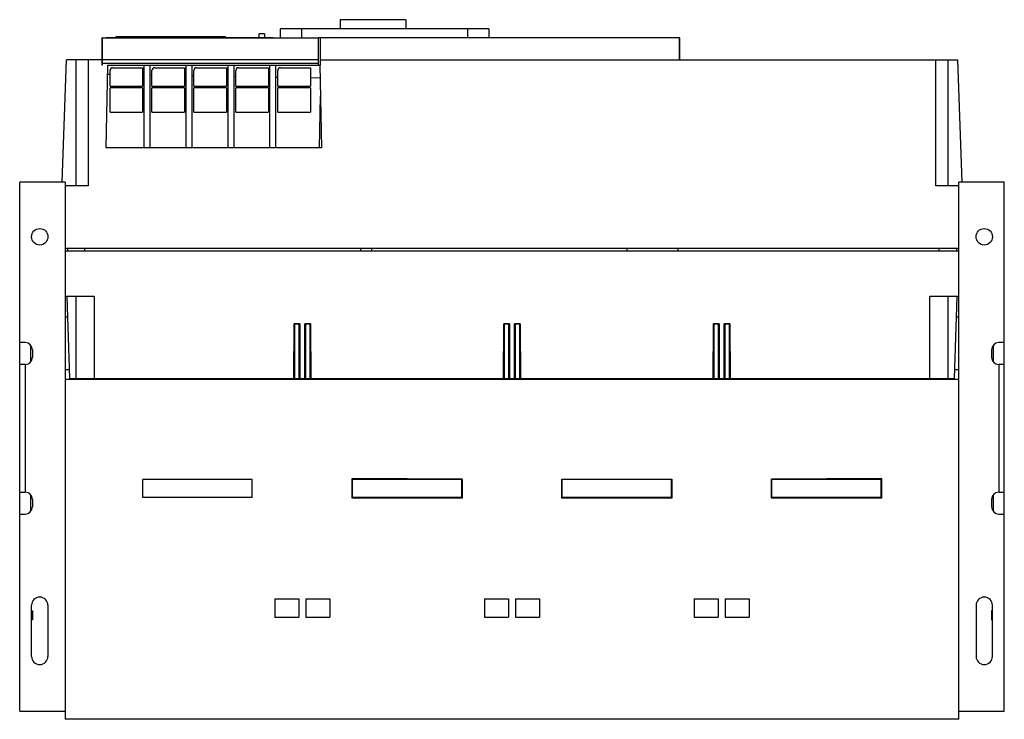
# Model space of a CAD drawing. Header units: millimetres. Extents: x 81 to 621, y 293 to 677.
import ezdxf

# ---------------------------------------------------------------- set-up
doc = ezdxf.new("R2010")
doc.units = ezdxf.units.MM
doc.header["$LTSCALE"] = 62.928665
doc.layers.add('00_COMPONENTS_1', color=7, linetype='CONTINUOUS')

msp = doc.modelspace()

# ---------------------------------------------------------------- linework, layer by layer
at = {"layer": '00_COMPONENTS_1', "color": 7, "linetype": 'Continuous'}
for p, q in [((256.5, 676.8), (256.5, 671.8)), ((292.5, 676.8), (256.5, 676.8)), ((292.5, 676.8), (292.5, 671.8)), ((223.77, 666.8), (223.77, 671.8)), ((338.03, 671.8), (223.77, 671.8)), ((235.27, 671.8), (235.27, 666.8)), ((326.53, 666.8), (326.53, 671.8)), ((338.03, 671.8), (338.03, 666.8)), ((125.75, 666.8), (125.75, 651.8)), ((126.05, 666.8), (125.75, 666.8)), ((126.05, 666.74), (126.05, 651.8)), ((244.65, 666.74), (126.05, 666.74)), ((128.15, 666.96), (128.15, 666.8)), ((128.15, 666.96), (219.85, 666.96)), ((133.56, 667.4), (133.56, 667)), ((193.7, 667.4), (133.56, 667.4)), ((193.7, 667.4), (193.7, 667)), ((212.08, 667), (212.08, 669)), ((215.07, 669), (212.08, 669)), ((215.07, 669), (215.07, 667)), ((219.85, 666.96), (219.85, 666.8)), ((442.71, 666.8), (244.65, 666.8)), ((244.65, 651.8), (244.65, 666.74)), ((245.48, 666.8), (245.48, 651.8)), ((442.5, 666.8), (442.5, 654.8)), ((442.71, 654.8), (442.71, 666.8)), ((104.02, 587.8), (106.36, 654.8)), ((125.75, 654.8), (106.36, 654.8)), ((111.75, 585.8), (111.75, 654.8)), ((118.25, 654.8), (118.25, 585.8)), ((244.65, 654.72), (126.05, 654.72)), ((245.48, 654.8), (595.14, 654.8)), ((583.25, 585.8), (583.25, 654.8)), ((589.75, 654.8), (589.75, 585.8)), ((595.14, 654.8), (597.48, 587.8)), ((126.05, 651.8), (125.75, 651.8)), ((244.65, 652.72), (126.05, 652.72)), ((128.25, 606.6), (129.04, 651.8)), ((129.04, 651.8), (245.48, 651.8)), ((130.28, 640.41), (130.28, 648.97)), ((131.78, 650.46), (148.17, 650.46)), ((148.17, 650.46), (148.17, 640.41)), ((149, 606.6), (149, 651.8)), ((152.3, 606.6), (152.3, 651.8)), ((153.28, 640.41), (153.28, 648.96)), ((154.78, 650.46), (171.17, 650.46)), ((171.17, 650.46), (171.17, 640.41)), ((172, 606.6), (172, 651.8)), ((175.3, 606.6), (175.3, 651.8)), ((176.27, 640.41), (176.27, 648.96)), ((177.77, 650.46), (194.17, 650.46)), ((194.17, 650.46), (194.17, 640.41)), ((195, 606.6), (195, 651.8)), ((198.3, 606.6), (198.3, 651.8)), ((199.27, 640.41), (199.27, 648.96)), ((200.77, 650.46), (217.17, 650.46)), ((217.17, 650.46), (217.17, 640.41)), ((218, 606.6), (218, 651.8)), ((221.3, 606.6), (221.3, 651.8)), ((222.27, 640.41), (222.27, 648.97)), ((223.77, 650.46), (240.17, 650.46)), ((240.17, 650.46), (240.17, 640.41)), ((245.31, 651.8), (246.25, 606.6)), ((130.28, 646.77), (128.95, 646.8)), ((149, 646.45), (148.17, 646.46)), ((153.28, 646.37), (152.3, 646.39)), ((172, 646.04), (171.17, 646.06)), ((176.27, 645.97), (175.3, 645.99)), ((195, 645.64), (194.17, 645.66)), ((199.27, 645.57), (198.3, 645.58)), ((218, 645.24), (217.17, 645.26)), ((222.27, 645.17), (221.3, 645.18)), ((245.46, 644.76), (240.17, 644.85)), ((130.28, 640.41), (148.17, 640.41)), ((130.28, 626.03), (130.28, 639.47)), ((148.17, 639.47), (130.28, 639.47)), ((148.17, 639.47), (148.17, 626.03)), ((153.28, 640.41), (171.17, 640.41)), ((153.28, 626.03), (153.28, 639.47)), ((171.17, 639.47), (153.28, 639.47)), ((171.17, 639.47), (171.17, 626.03)), ((176.27, 640.41), (194.17, 640.41)), ((176.27, 626.03), (176.27, 639.47)), ((194.17, 639.47), (176.27, 639.47)), ((194.17, 639.47), (194.17, 626.03)), ((199.27, 640.41), (217.17, 640.41)), ((199.27, 626.03), (199.27, 639.47)), ((217.17, 639.47), (199.27, 639.47)), ((217.17, 639.47), (217.17, 626.03)), ((222.27, 640.41), (240.17, 640.41)), ((222.27, 626.03), (222.27, 639.47)), ((240.17, 639.47), (222.27, 639.47)), ((240.17, 639.47), (240.17, 626.03)), ((245.17, 606.6), (245.66, 634.87)), ((130.28, 626.03), (148.17, 626.03)), ((153.28, 626.03), (171.17, 626.03)), ((176.27, 626.03), (194.17, 626.03)), ((199.27, 626.03), (217.17, 626.03)), ((222.27, 626.03), (240.17, 626.03)), ((246.25, 606.6), (128.25, 606.6)), ((80.75, 297.8), (80.75, 587.8)), ((105.75, 587.8), (80.75, 587.8)), ((105.75, 587.8), (105.75, 293.3)), ((118.25, 585.8), (105.75, 585.8)), ((595.75, 585.8), (583.25, 585.8)), ((620.75, 587.8), (595.75, 587.8)), ((595.75, 293.3), (595.75, 587.8)), ((620.75, 297.8), (620.75, 587.8)), ((595.75, 551.3), (105.75, 551.3)), ((107.02, 551.3), (107.02, 550.1)), ((116.48, 550.1), (116.48, 551.3)), ((267.65, 551.3), (267.62, 550.32)), ((273.92, 550.1), (273.96, 551.3)), ((413.75, 551.3), (413.75, 550.1)), ((441.88, 550.1), (441.88, 551.3)), ((585.02, 550.1), (585.02, 551.3)), ((594.48, 551.3), (594.48, 550.1)), ((105.75, 550.1), (595.75, 550.1)), ((267.62, 550.32), (273.92, 550.1)), ((121.54, 525.1), (105.75, 525.1)), ((108.32, 480.1), (106.75, 525.1)), ((111.75, 480.1), (111.75, 525.1)), ((121.54, 525.1), (121.54, 480.1)), ((595.75, 525.1), (579.96, 525.1)), ((579.96, 480.1), (579.96, 525.1)), ((589.75, 525.1), (589.75, 480.1)), ((594.75, 525.1), (593.18, 480.1)), ((107.14, 513.8), (105.75, 513.8)), ((595.75, 513.8), (594.36, 513.8)), ((231.16, 480.1), (231.2, 510.15)), ((231.2, 510.15), (231.53, 509.83)), ((234.3, 510.15), (231.2, 510.15)), ((231.53, 509.83), (231.49, 480.1)), ((233.97, 509.83), (231.53, 509.83)), ((234.3, 510.15), (233.97, 509.83)), ((234.01, 480.1), (233.97, 509.83)), ((234.3, 510.15), (234.34, 480.1)), ((237.16, 480.1), (237.2, 510.15)), ((237.2, 510.15), (237.53, 509.83)), ((240.3, 510.15), (237.2, 510.15)), ((237.53, 509.83), (237.49, 480.1)), ((239.97, 509.83), (237.53, 509.83)), ((240.3, 510.15), (239.97, 509.83)), ((240.01, 480.1), (239.97, 509.83)), ((240.3, 510.15), (240.34, 480.1)), ((346.16, 480.1), (346.2, 510.15)), ((346.2, 510.15), (346.53, 509.83)), ((349.3, 510.15), (346.2, 510.15)), ((346.53, 509.83), (346.49, 480.1)), ((348.97, 509.83), (346.53, 509.83)), ((349.3, 510.15), (348.97, 509.83)), ((349.01, 480.1), (348.97, 509.83)), ((349.3, 510.15), (349.34, 480.1)), ((352.16, 480.1), (352.2, 510.15)), ((352.2, 510.15), (352.53, 509.83)), ((355.3, 510.15), (352.2, 510.15)), ((352.53, 509.83), (352.49, 480.1)), ((354.97, 509.83), (352.53, 509.83)), ((355.3, 510.15), (354.97, 509.83)), ((355.01, 480.1), (354.97, 509.83)), ((355.3, 510.15), (355.34, 480.1)), ((461.16, 480.1), (461.2, 510.15)), ((464.3, 510.15), (461.2, 510.15)), ((461.2, 510.15), (461.53, 509.83)), ((461.53, 509.83), (461.49, 480.1)), ((463.97, 509.83), (461.53, 509.83)), ((464.3, 510.15), (463.97, 509.83)), ((464.01, 480.1), (463.97, 509.83)), ((464.3, 510.15), (464.34, 480.1)), ((467.16, 480.1), (467.2, 510.15)), ((470.3, 510.15), (467.2, 510.15)), ((467.2, 510.15), (467.53, 509.83)), ((467.53, 509.83), (467.49, 480.1)), ((469.97, 509.83), (467.53, 509.83)), ((470.3, 510.15), (469.97, 509.83)), ((470.01, 480.1), (469.97, 509.83)), ((470.3, 510.15), (470.34, 480.1)), ((83.75, 499.8), (80.75, 499.8)), ((86.75, 498.22), (86.75, 489.39)), ((614.75, 489.39), (614.75, 498.22)), ((620.75, 499.8), (617.75, 499.8)), ((87.75, 495.8), (87.75, 491.8)), ((613.75, 495.8), (613.75, 491.8)), ((83.75, 487.8), (80.75, 487.8)), ((83.75, 487.8), (83.75, 417.8)), ((620.75, 487.8), (617.75, 487.8)), ((617.75, 487.8), (617.75, 417.8)), ((108.16, 484.8), (105.75, 484.8)), ((595.75, 484.8), (593.34, 484.8)), ((595.75, 479.51), (105.75, 479.51)), ((108.32, 480.1), (593.18, 480.1)), ((343.1, 479.51), (343.1, 480.1)), ((358.4, 479.51), (358.4, 480.1)), ((148.25, 414.8), (148.25, 424.8)), ((208.25, 424.8), (148.25, 424.8)), ((208.25, 414.8), (208.25, 424.8)), ((263.05, 414.6), (263.05, 425.22)), ((323.45, 425), (263.05, 425.22)), ((263.25, 414.8), (263.25, 424.8)), ((323.25, 424.8), (263.25, 424.8)), ((323.25, 414.8), (323.25, 424.8)), ((323.45, 425), (323.45, 414.6)), ((378.05, 425), (438.45, 425)), ((378.05, 414.6), (378.05, 425)), ((438.25, 424.8), (378.25, 424.8)), ((378.25, 414.8), (378.25, 424.8)), ((438.25, 414.8), (438.25, 424.8)), ((438.45, 425), (438.45, 414.6)), ((553.45, 425.22), (493.05, 425)), ((493.05, 414.6), (493.05, 425)), ((553.25, 424.8), (493.25, 424.8)), ((493.25, 414.8), (493.25, 424.8)), ((553.25, 414.8), (553.25, 424.8)), ((553.45, 425.22), (553.45, 414.6)), ((80.75, 417.8), (83.75, 417.8)), ((86.75, 416.22), (86.75, 407.39)), ((614.75, 407.39), (614.75, 416.22)), ((617.75, 417.8), (620.75, 417.8)), ((87.75, 413.8), (87.75, 409.8)), ((208.25, 414.8), (148.25, 414.8)), ((323.45, 414.6), (263.05, 414.6)), ((323.25, 414.8), (263.25, 414.8)), ((438.45, 414.6), (378.05, 414.6)), ((438.25, 414.8), (378.25, 414.8)), ((553.45, 414.6), (493.05, 414.6)), ((553.25, 414.8), (493.25, 414.8)), ((613.75, 413.8), (613.75, 409.8)), ((80.75, 405.8), (83.75, 405.8)), ((617.75, 405.8), (620.75, 405.8)), ((220.6, 359.3), (220.6, 349.3)), ((220.6, 359.3), (233.9, 359.3)), ((233.9, 359.3), (233.9, 349.3)), ((237.6, 359.3), (237.6, 349.3)), ((237.6, 359.3), (250.9, 359.3)), ((250.9, 359.3), (250.9, 349.3)), ((335.6, 359.3), (348.9, 359.3)), ((335.6, 359.3), (335.6, 349.3)), ((348.9, 359.3), (348.9, 349.3)), ((352.6, 359.3), (365.9, 359.3)), ((352.6, 359.3), (352.6, 349.3)), ((365.9, 359.3), (365.9, 349.3)), ((450.6, 359.3), (463.9, 359.3)), ((450.6, 359.3), (450.6, 349.3)), ((463.9, 359.3), (463.9, 349.3)), ((467.6, 359.3), (480.9, 359.3)), ((467.6, 359.3), (467.6, 349.3)), ((480.9, 359.3), (480.9, 349.3)), ((87.25, 327.8), (87.25, 355.8)), ((87.25, 352.8), (87.75, 352.8)), ((87.75, 352.8), (87.75, 347.8)), ((96.25, 355.8), (96.25, 327.8)), ((605.25, 355.8), (605.25, 327.8)), ((614.25, 352.8), (613.75, 352.8)), ((613.75, 352.8), (613.75, 347.8)), ((614.25, 327.8), (614.25, 355.8)), ((87.75, 347.8), (87.25, 347.8)), ((220.6, 349.3), (233.9, 349.3)), ((237.6, 349.3), (250.9, 349.3)), ((335.6, 349.3), (348.9, 349.3)), ((352.6, 349.3), (365.9, 349.3)), ((450.6, 349.3), (463.9, 349.3)), ((467.6, 349.3), (480.9, 349.3)), ((613.75, 347.8), (614.25, 347.8)), ((80.75, 297.8), (105.75, 297.8)), ((595.75, 297.8), (620.75, 297.8)), ((595.75, 293.3), (105.75, 293.3))]:
    msp.add_line(p, q, dxfattribs=at)
for centre in [(91.75, 557.8), (609.75, 557.8)]:
    msp.add_circle(centre, 4.5, dxfattribs=at)
for centre, radius, start, end in [((131.78, 648.96), 1.5, 89.9806, 179.5766), ((223.77, 648.96), 1.5, 89.9806, 179.5766), ((83.75, 495.8), 4, 0, 90), ((617.75, 495.8), 4, 90, 180), ((83.75, 491.8), 4, 270, 360), ((617.75, 491.8), 4, 180, 270), ((83.75, 413.8), 4, 0, 90), ((617.75, 413.8), 4, 90, 180), ((83.75, 409.8), 4, 270, 360), ((617.75, 409.8), 4, 180, 270), ((91.75, 355.8), 4.5, 0, 180), ((609.75, 355.8), 4.5, 0, 180), ((91.75, 327.8), 4.5, 180, 360), ((609.75, 327.8), 4.5, 180, 360)]:
    msp.add_arc(centre, radius, start, end, dxfattribs=at)
for centre in [(154.78, 648.96), (177.77, 648.96), (200.77, 648.96)]:
    msp.add_ellipse(centre, major_axis=(-1.5, 0.03), ratio=0.99939, start_param=-1.548303, end_param=0.022466, dxfattribs=at)

doc.saveas('drawing.dxf')
